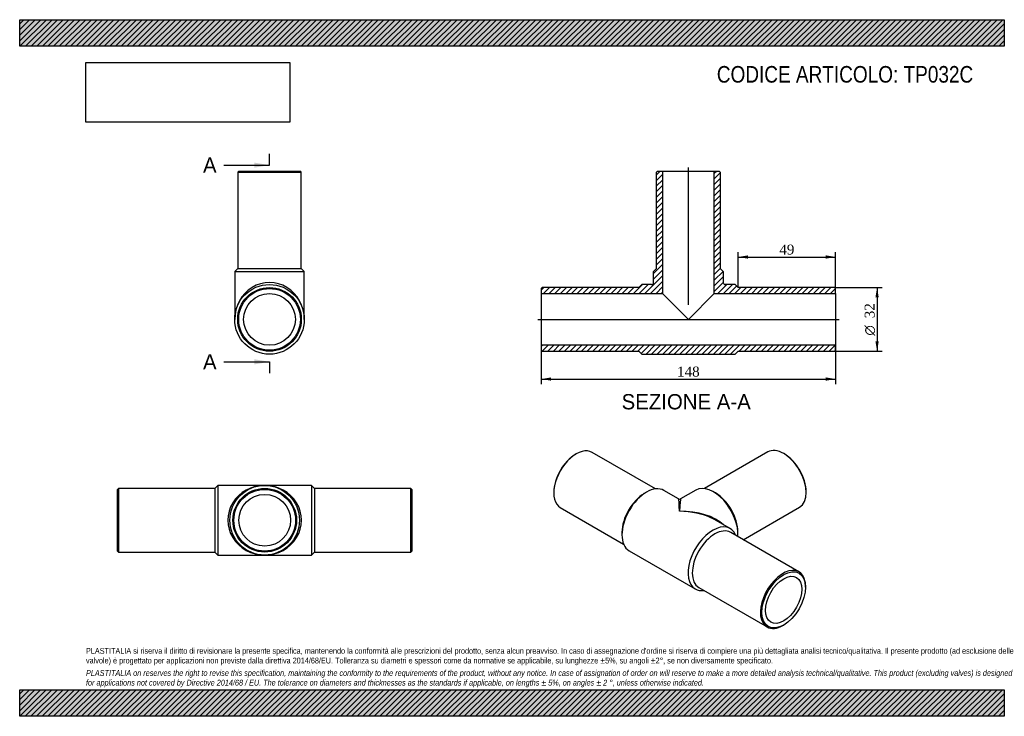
# Model space of a CAD drawing. Header units: millimetres. Extents: x 0 to 495, y 0 to 350.
import ezdxf
from ezdxf.enums import TextEntityAlignment as Align
from ezdxf.lldxf.tags import DXFTag

# ---------------------------------------------------------------- set-up
doc = ezdxf.new("R2010")
doc.units = ezdxf.units.MM
doc.header["$LTSCALE"] = 1.666667
for name, color, linetype in [('Default', 7, 'Continuous'), ('DV4_Default', 7, 'Continuous'), ('TP032C', 7, 'Continuous')]:
    doc.layers.add(name, color=color, linetype=linetype)
doc.styles.add('SEACAD_Solid_Edge_ANSI', font='seans.ttf')
doc.styles.add('SEACAD_Solid_Edge_ANSI1_Symbols', font='semeca1.ttf')
doc.styles.add('SEACAD_Times_New_Roman', font='times.ttf')
tags = doc.linetypes.add('CENTER2', pattern=[28.575, 19.05, -3.175, 3.175, -3.175]).pattern_tags.tags
tags[10:11] = [DXFTag(74, 4), DXFTag(75, 0), DXFTag(340, '0'), DXFTag(46, 0.0), DXFTag(50, 0.0), DXFTag(44, 0.0), DXFTag(45, 0.0)]
tags[8:9] = [DXFTag(74, 4), DXFTag(75, 0), DXFTag(340, '0'), DXFTag(46, 0.0), DXFTag(50, 0.0), DXFTag(44, 0.0), DXFTag(45, 0.0)]
tags[6:7] = [DXFTag(74, 4), DXFTag(75, 0), DXFTag(340, '0'), DXFTag(46, 0.0), DXFTag(50, 0.0), DXFTag(44, 0.0), DXFTag(45, 0.0)]
tags[4:5] = [DXFTag(74, 4), DXFTag(75, 0), DXFTag(340, '0'), DXFTag(46, 0.0), DXFTag(50, 0.0), DXFTag(44, 0.0), DXFTag(45, 0.0)]
doc.dimstyles.new('ANSImm', dxfattribs={"dimtxt": 5, "dimasz": 5, "dimexe": 2.5, "dimexo": 0, "dimgap": 1.25, "dimtad": 1, "dimdsep": 46, "dimtxsty": 'SEACAD_Times_New_Roman', "dimblk1": '_SE_FILLED', "dimblk2": '_SE_FILLED', "dimsah": 1, "dimcen": 2.5, "dimazin": 0, "dimtfac": 0.85, "dimtdec": 3, "dimtofl": 0, "dimtmove": 0, "dimatfit": 3, "dimfxl": 1, "dimarcsym": 0})
picture_1 = doc.add_image_def('image1.jpg', size_in_pixel=(4302, 1260))

# ---------------------------------------------------------------- blocks, each defined once
blk = doc.blocks.new('SE')
at = {"layer": 'TP032C', "color": 7, "linetype": 'Continuous'}
for p, q in [((49.66, 114.51), (49.16, 114.01)), ((49.16, 83.01), (49.16, 114.01)), ((49.66, 114.51), (49.66, 82.51)), ((98.16, 114.51), (49.66, 114.51)), ((99.66, 116.01), (98.16, 114.51)), ((98.16, 114.51), (98.16, 82.51)), ((99.66, 116.01), (99.66, 81.01)), ((123.16, 116.01), (99.66, 116.01)), ((146.66, 116.01), (123.16, 116.01)), ((146.66, 116.01), (146.66, 81.01)), ((148.16, 114.51), (146.66, 116.01)), ((148.16, 114.51), (148.16, 82.51)), ((196.66, 114.51), (148.16, 114.51)), ((196.66, 82.51), (196.66, 114.51)), ((197.16, 114.01), (196.66, 114.51)), ((197.16, 114.01), (197.16, 83.01)), ((49.16, 83.01), (49.66, 82.51)), ((49.66, 82.51), (98.16, 82.51)), ((98.16, 82.51), (99.66, 81.01)), ((99.66, 81.01), (123.16, 81.01)), ((123.16, 81.01), (146.66, 81.01)), ((146.66, 81.01), (148.16, 82.51)), ((148.16, 82.51), (196.66, 82.51)), ((196.66, 82.51), (197.16, 83.01))]:
    blk.add_line(p, q, dxfattribs=at)
for radius in [17.5, 16, 15.5, 13]:
    blk.add_circle((123.16, 98.51), radius, dxfattribs=at)
for major_axis in [(18.5, 0), (-18.5, 0)]:
    blk.add_ellipse((123.16, 98.51), major_axis=major_axis, ratio=0.945946, start_param=1.570796, end_param=4.712389, dxfattribs=at)
blk = doc.blocks.new('SE1')
at = {"layer": 'TP032C', "color": 7, "linetype": 'Continuous'}
for p, q in [((279.79, 131.8), (279.43, 131.6)), ((319.6, 114.23), (287.79, 132.6)), ((376.09, 132.8), (344.27, 114.43)), ((384.44, 131.8), (384.09, 132.01)), ((268.47, 112.62), (268.47, 112.21)), ((315.14, 112.62), (314.08, 112)), ((331.26, 109.23), (323.89, 113.48)), ((339.98, 113.69), (332.26, 109.23)), ((349.79, 112.21), (348.73, 112.82)), ((395.4, 112.41), (395.4, 112.82)), ((271.79, 104.88), (303.6, 86.52)), ((363.76, 88.73), (392.09, 105.09)), ((357.13, 94.3), (349.76, 98.55)), ((302.77, 92.41), (302.77, 91.18)), ((391.73, 72.58), (357.44, 92.38)), ((361.1, 91.39), (361.1, 92.61)), ((306.39, 83.17), (339.63, 63.98)), ((341.44, 64.67), (375.73, 44.87)), ((395.05, 64.85), (395.05, 65.26)), ((383.73, 45.66), (384.09, 45.87))]:
    blk.add_line(p, q, dxfattribs=at)
blk.add_arc((331.76, 110.1), 1, 240.7317, 298.5305, dxfattribs=at)
for centre, major_axis, ratio, start_param, end_param in [((279.79, 118.74), (8, 13.86), 0.57735, 0, 3.141593), ((384.09, 118.94), (-8, 13.86), 0.57735, 3.141593, 6.283185), ((279.43, 118.94), (-7.75, -13.42), 0.57735, 3.926991, 5.497787), ((384.44, 119.15), (7.75, -13.42), 0.57735, 0.785398, 2.356194), ((315.14, 98.33), (-8.75, -15.16), 0.57735, 3.141593, 6.283185), ((348.73, 98.53), (-8.75, 15.16), 0.57735, 3.848477, 6.283185), ((314.08, 98.94), (-8, -13.86), 0.57735, 3.926991, 5.497787), ((331.76, 88.73), (0.51, -20.5), 0.024032, 2.341516, 3.126914), ((331.76, 88.73), (-0.51, -20.5), 0.024032, 3.156271, 3.941669), ((349.79, 99.14), (-8, 13.86), 0.57735, 3.926991, 5.497787), ((331.76, 88.73), (-25.45, -0.6), 0.561102, 3.648238, 4.699254), ((331.76, 88.73), (-25.45, 0.6), 0.561102, 4.042935, 4.725524), ((331.76, 88.73), (-25.45, 0.6), 0.561102, 3.940126, 4.042935), ((348.38, 79.14), (-8.75, -15.16), 0.57735, 2.724537, 6.283185), ((349.44, 78.53), (-8, -13.86), 0.57735, 3.141593, 6.283185), ((383.73, 58.73), (-8, -13.86), 0.57735, 2.356194, 6.283185), ((348.38, 79.14), (-8.75, -15.16), 0.57735, 0, 0.417055), ((383.73, 58.73), (-8, -13.86), 0.57735, 0, 0.785398)]:
    blk.add_ellipse(centre, major_axis=major_axis, ratio=ratio, start_param=start_param, end_param=end_param, dxfattribs=at)
for major_axis in [(7.75, 13.42), (-6.5, -11.26)]:
    blk.add_ellipse((384.09, 58.52), major_axis=major_axis, ratio=0.57735, dxfattribs=at)
blk = doc.blocks.new('SE2')
at = {"layer": 'TP032C', "color": 7, "linetype": 'Continuous'}
for p, q in [((110.09, 273.94), (109.59, 273.44)), ((109.59, 273.44), (141.59, 273.44)), ((109.59, 273.44), (109.59, 224.94)), ((110.09, 273.94), (141.09, 273.94)), ((141.59, 273.44), (141.09, 273.94)), ((141.59, 224.94), (141.59, 273.44)), ((109.59, 224.94), (108.09, 223.44)), ((108.09, 223.44), (143.09, 223.44)), ((108.09, 223.44), (108.09, 199.44)), ((109.59, 224.94), (141.59, 224.94)), ((143.09, 223.44), (141.59, 224.94)), ((143.09, 199.44), (143.09, 223.44))]:
    blk.add_line(p, q, dxfattribs=at)
for radius in [17.5, 16, 15.5, 13]:
    blk.add_circle((125.59, 199.44), radius, dxfattribs=at)
blk.add_ellipse((125.59, 199.44), major_axis=(0, -18.5), ratio=0.945946, start_param=1.570796, end_param=4.712389, dxfattribs=at)
blk = doc.blocks.new('SE4')
at = {"color": 7, "linetype": 'Continuous', "style": 'SEACAD_Solid_Edge_ANSI'}
blk.add_text('A', height=7.67, dxfattribs=at).set_placement((92.16, 280.77), align=Align.TOP_LEFT)
blk = doc.blocks.new('SE5')
at = {"color": 7, "linetype": 'Continuous', "style": 'SEACAD_Solid_Edge_ANSI'}
blk.add_text('A', height=7.67, dxfattribs=at).set_placement((92.16, 181.93), align=Align.TOP_LEFT)
blk = doc.blocks.new('SEANNOT_GROUP')
at = {"linetype": 'Continuous'}
blk.add_hatch(color=7, dxfattribs=at).paths.add_polyline_path([(117.92, 275.66), (125.59, 276.93), (117.92, 278.21)])
at = {"color": 7, "linetype": 'Continuous'}
blk.add_lwpolyline([(102.59, 276.93), (125.59, 276.93)], dxfattribs=at)
blk = doc.blocks.new('SEANNOT_GROUP1')
at = {"linetype": 'Continuous'}
blk.add_hatch(color=7, dxfattribs=at).paths.add_polyline_path([(117.92, 176.82), (125.59, 178.1), (117.92, 179.38)])
at = {"color": 7, "linetype": 'Continuous'}
blk.add_lwpolyline([(102.59, 178.1), (125.59, 178.1)], dxfattribs=at)
blk = doc.blocks.new('SE3')
at = {"layer": 'Default', "color": 7, "linetype": 'CENTER2'}
for p, q in [((125.59, 276.93), (125.59, 282.68)), ((125.59, 178.1), (125.59, 172.35))]:
    blk.add_line(p, q, dxfattribs=at)
at = {"layer": 'Default', "color": 7, "linetype": 'CENTER2', "const_width": 0.0001}
blk.add_lwpolyline([(125.59, 276.93), (125.59, 178.1)], dxfattribs=at)
at = {"layer": 'Default'}
for name in ['SE4', 'SEANNOT_GROUP', 'SE5', 'SEANNOT_GROUP1']:
    blk.add_blockref(name, (0, 0), dxfattribs=at)
blk = doc.blocks.new('SE6')
at = {"layer": 'TP032C', "linetype": 'Continuous'}
h = blk.add_hatch(dxfattribs=at)
h.set_pattern_fill('LINE', scale=0.62992, angle=45, style=0)
edge = h.paths.add_edge_path()
edge.add_line((320.19, 224.94), (318.69, 223.44))
edge.add_line((318.69, 223.44), (318.69, 217.94))
edge.add_arc((317.69, 217.94), 1, 270, 360, ccw=False)
edge.add_line((317.69, 216.94), (312.69, 216.94))
edge.add_line((312.69, 216.94), (311.19, 215.44))
edge.add_line((311.19, 215.44), (262.69, 215.44))
edge.add_line((262.69, 215.44), (262.19, 214.94))
edge.add_line((262.19, 214.94), (262.19, 212.44))
edge.add_line((262.19, 212.44), (323.19, 212.44))
edge.add_line((323.19, 212.44), (323.19, 273.94))
edge.add_line((323.19, 273.94), (320.69, 273.94))
edge.add_line((320.69, 273.94), (320.19, 273.44))
edge.add_line((320.19, 273.44), (320.19, 224.94))
h = blk.add_hatch(dxfattribs=at)
h.set_pattern_fill('LINE', scale=0.62992, angle=45, style=0)
edge = h.paths.add_edge_path()
edge.add_line((352.19, 224.94), (352.19, 273.44))
edge.add_line((352.19, 273.44), (351.69, 273.94))
edge.add_line((351.69, 273.94), (349.19, 273.94))
edge.add_line((349.19, 273.94), (349.19, 212.44))
edge.add_line((349.19, 212.44), (410.19, 212.44))
edge.add_line((410.19, 212.44), (410.19, 214.94))
edge.add_line((410.19, 214.94), (409.69, 215.44))
edge.add_line((409.69, 215.44), (361.19, 215.44))
edge.add_line((361.19, 215.44), (359.69, 216.94))
edge.add_line((359.69, 216.94), (354.69, 216.94))
edge.add_arc((354.69, 217.94), 1, 180, 270, ccw=False)
edge.add_line((353.69, 217.94), (353.69, 223.44))
edge.add_line((353.69, 223.44), (352.19, 224.94))
h = blk.add_hatch(dxfattribs=at)
h.set_pattern_fill('LINE', scale=0.62992, angle=45, style=0)
h.paths.add_polyline_path([(410.19, 183.94), (410.19, 186.44), (262.19, 186.44), (262.19, 183.94), (262.69, 183.44), (311.19, 183.44), (312.69, 181.94), (359.69, 181.94), (361.19, 183.44), (409.69, 183.44)])
at = {"layer": 'DV4_Default', "color": 7, "linetype": 'CENTER2'}
for p, q in [((336.19, 206.78), (336.19, 275.69)), ((260.44, 199.44), (411.94, 199.44))]:
    blk.add_line(p, q, dxfattribs=at)
at = {"layer": 'TP032C', "color": 7, "linetype": 'Continuous'}
for p, q in [((320.19, 273.44), (320.69, 273.94)), ((320.19, 224.94), (320.19, 273.44)), ((320.69, 273.94), (323.19, 273.94)), ((323.19, 273.94), (349.19, 273.94)), ((323.19, 273.94), (323.19, 212.44)), ((349.19, 273.94), (351.69, 273.94)), ((349.19, 212.44), (349.19, 273.94)), ((351.69, 273.94), (352.19, 273.44)), ((352.19, 273.44), (352.19, 224.94)), ((318.69, 223.44), (320.19, 224.94)), ((318.69, 217.94), (318.69, 223.44)), ((352.19, 224.94), (353.69, 223.44)), ((353.69, 223.44), (353.69, 217.94)), ((262.19, 214.94), (262.69, 215.44)), ((262.19, 214.94), (262.19, 212.44)), ((311.19, 215.44), (262.69, 215.44)), ((312.69, 216.94), (311.19, 215.44)), ((317.69, 216.94), (312.69, 216.94)), ((359.69, 216.94), (354.69, 216.94)), ((361.19, 215.44), (359.69, 216.94)), ((409.69, 215.44), (361.19, 215.44)), ((409.69, 215.44), (410.19, 214.94)), ((410.19, 212.44), (410.19, 214.94)), ((262.19, 212.44), (262.19, 186.44)), ((262.19, 212.44), (323.19, 212.44)), ((323.19, 212.44), (336.19, 199.44)), ((336.19, 199.44), (349.19, 212.44)), ((349.19, 212.44), (410.19, 212.44)), ((410.19, 212.44), (410.19, 186.44)), ((410.19, 186.44), (262.19, 186.44)), ((262.19, 186.44), (262.19, 183.94)), ((262.69, 183.44), (262.19, 183.94)), ((262.69, 183.44), (311.19, 183.44)), ((311.19, 183.44), (312.69, 181.94)), ((359.69, 181.94), (361.19, 183.44)), ((361.19, 183.44), (409.69, 183.44)), ((410.19, 183.94), (409.69, 183.44)), ((410.19, 183.94), (410.19, 186.44)), ((312.69, 181.94), (359.69, 181.94))]:
    blk.add_line(p, q, dxfattribs=at)
for centre, start, end in [((317.69, 217.94), 270, 0), ((354.69, 217.94), 180, 270)]:
    blk.add_arc(centre, 1, start, end, dxfattribs=at)
blk = doc.blocks.new('DMBLK342')
at = {"layer": 'Default', "linetype": 'Continuous'}
for points in [[(267.19, 168.61), (267.19, 170.28), (262.19, 169.45)], [(405.19, 168.61), (410.19, 169.45), (405.19, 170.28)]]:
    blk.add_hatch(color=7, dxfattribs=at).paths.add_polyline_path(points)
at = {"layer": 'Default', "color": 7, "linetype": 'Continuous'}
for p, q in [((262.19, 186.44), (262.19, 166.95)), ((410.19, 186.44), (410.19, 166.95)), ((262.19, 169.45), (410.19, 169.45))]:
    blk.add_line(p, q, dxfattribs=at)
at = {"layer": 'Default', "color": 7, "linetype": 'Continuous', "style": 'SEACAD_Times_New_Roman'}
blk.add_text('148', height=5, dxfattribs=at).set_placement((330.51, 175.7), align=Align.TOP_LEFT)
blk = doc.blocks.new('_SE_FILLED')
at = {"color": 0}
blk.add_line((0, 0), (-1, 0), dxfattribs=at)
blk.add_solid([(0, 0), (-1, -0.1665), (-1, 0.1665), (0, 0)], dxfattribs=at)
blk = doc.blocks.new('DMBLK343')
at = {"layer": 'Default', "linetype": 'Continuous'}
for points in [[(366.19, 231.6), (361.19, 230.77), (366.19, 229.93)], [(405.19, 231.6), (405.19, 229.93), (410.19, 230.77)]]:
    blk.add_hatch(color=7, dxfattribs=at).paths.add_polyline_path(points)
at = {"layer": 'Default', "color": 7, "linetype": 'Continuous'}
for p, q in [((361.19, 215.44), (361.19, 233.27)), ((410.19, 213.69), (410.19, 233.27)), ((361.19, 230.77), (410.19, 230.77))]:
    blk.add_line(p, q, dxfattribs=at)
at = {"layer": 'Default', "color": 7, "linetype": 'Continuous', "style": 'SEACAD_Times_New_Roman'}
blk.add_text('49', height=5, dxfattribs=at).set_placement((381.9, 237.02), align=Align.TOP_LEFT)
blk = doc.blocks.new('GDimGGroup')
at = {"layer": 'Default', "linetype": 'Continuous'}
for points in [[(431.87, 210.44), (431.04, 215.44), (430.21, 210.44)], [(431.87, 188.44), (430.21, 188.44), (431.04, 183.44)]]:
    blk.add_hatch(color=7, dxfattribs=at).paths.add_polyline_path(points)
at = {"layer": 'Default', "color": 7, "linetype": 'Continuous'}
for p, q in [((409.69, 215.44), (433.54, 215.44)), ((431.04, 215.44), (431.04, 183.44)), ((409.69, 183.44), (433.54, 183.44))]:
    blk.add_line(p, q, dxfattribs=at)
for s, style, p in [('32', 'SEACAD_Times_New_Roman', (424.79, 200)), ('O', 'SEACAD_Solid_Edge_ANSI1_Symbols', (424.79, 191.3))]:
    blk.add_text(s, height=5, rotation=90, dxfattribs=dict(at, style=style)).set_placement(p, align=Align.TOP_LEFT)

msp = doc.modelspace()

# ---------------------------------------------------------------- hatches: boundary and pattern name
at = {"layer": 'Default', "linetype": 'Continuous'}
h = msp.add_hatch(dxfattribs=at)
h.set_pattern_fill('LINE', scale=0.62992, angle=45, style=0)
h.paths.add_polyline_path([(495, 336.667), (495, 350), (0, 350), (0, 336.667)])
for points in [[(495, 336.667), (495, 350), (0, 350), (0, 336.667)], [(495, 0), (495, 13.333), (0, 13.333), (0, 0)]]:
    msp.add_hatch(color=7, dxfattribs=at).paths.add_polyline_path(points)
h = msp.add_hatch(dxfattribs=at)
h.set_pattern_fill('LINE', scale=0.62992, angle=45, style=0)
h.paths.add_polyline_path([(495, 0), (495, 13.333), (0, 13.333), (0, 0)])

# ---------------------------------------------------------------- linework, layer by layer
at = {"layer": 'Default', "color": 7, "linetype": 'Continuous'}
for p, q in [((0, 350), (495, 350)), ((0, 336.667), (0, 350)), ((495, 350), (495, 336.667)), ((495, 336.667), (0, 336.667)), ((0, 13.333), (495, 13.333)), ((0, 0), (0, 13.333)), ((495, 13.333), (495, 0)), ((495, 0), (0, 0))]:
    msp.add_line(p, q, dxfattribs=at)

# ---------------------------------------------------------------- block references
at = {"layer": 'Default'}
for name in ['SE3', 'SE2', 'SE6', 'GDimGGroup', 'SE1', 'SE']:
    msp.add_blockref(name, (0, 0), dxfattribs=at)

# ---------------------------------------------------------------- texts
at = {"layer": 'Default', "color": 7, "linetype": 'Continuous', "style": 'SEACAD_Solid_Edge_ANSI'}
msp.add_text('SEZIONE A-A', height=7.66667, dxfattribs=at).set_placement((302.6, 161.887), align=Align.TOP_LEFT)
at = {"layer": 'Default', "attachment_point": 1}
for s, insert, char_height, width in [('{\\fArial Narrow|b0||i0||c0|p34;\\C7;\\H8.333333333;\\W1.;CODICE ARTICOLO: TP032C}', (350.477, 326.723), 8.33333, 138.44964), ("{\\fArial Narrow|b0||i0||c0|p34;\\C7;\\H2.916666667;\\W1.;PLASTITALIA si riserva il diritto di revisionare la presente specifica, mantenendo la conformità alle prescrizioni del prodotto, senza alcun preavviso. In caso di assegnazione d'ordine si riserva di compiere una più dettagliata analisi tecnico/qualitativa. Il presente prodotto (ad esclusione delle \\P}{\\fArial Narrow|b0||i0||c0|p34;\\C7;\\H2.916666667;\\W1.;valvole) è progettato per applicazioni non previste dalla direttiva 2014/68/EU. Tolleranza su diametri e spessori come da normative se applicabile, su lunghezze ±5%, su angoli ±2°, se non diversamente specificato.\\P}{\\fArial Narrow|b0||i0||c0|p34;\\C7;\\H0.8333333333;\\W1.;   \\P}{\\fArial Narrow|b0||i1||c0|p34;\\C7;\\H2.916666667;\\W1.;PLASTITALIA on reserves the right to revise this specification, maintaining the conformity to the requirements of the product, without any notice. In case of assignation of order on will reserve to make a more detailed analysis technical/qualitative. This product (excluding valves) is designed \\P}{\\fArial Narrow|b0||i1||c0|p34;\\C7;\\H2.916666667;\\W1.;for applications not covered by Directive 2014/68 / EU. The tolerance on diameters and thicknesses as the standards if applicable, on lengths ± 5%, on angles ± 2 °, unless otherwise indicated.\\P}", (33.333, 34.337), 2.916667, 428.33333)]:
    msp.add_mtext(s, dxfattribs=dict(at, insert=insert, char_height=char_height, width=width))

# ---------------------------------------------------------------- dimensions: what is measured, and where the dimension line sits
at = {"layer": 'Default', "color": 7, "linetype": 'Continuous'}
dim = msp.add_linear_dim(base=(410.194, 230.766), p1=(361.194, 215.439), p2=(410.194, 213.689), text='\\A1;<>', dimstyle='ANSImm', dxfattribs=at)
dim.commit()
dim.dimension.update_dxf_attribs({"geometry": 'DMBLK343', "text_midpoint": (385.694, 230.766), "dimtype": 160})
dim = msp.add_linear_dim(base=(262.194, 169.448), p1=(262.194, 186.439), p2=(410.194, 186.439), angle=0, text='\\A1;<>', dimstyle='ANSImm', dxfattribs=at)
dim.commit()
dim.dimension.update_dxf_attribs({"geometry": 'DMBLK342', "text_midpoint": (336.194, 169.448), "dimtype": 161})

# ---------------------------------------------------------------- pictures from other files: only their frames are drawn
image = msp.add_image(picture_1, insert=(33.333, 298.505), size_in_units=(102.429, 30))
image.dxf.flags = 7

doc.saveas('drawing.dxf')
